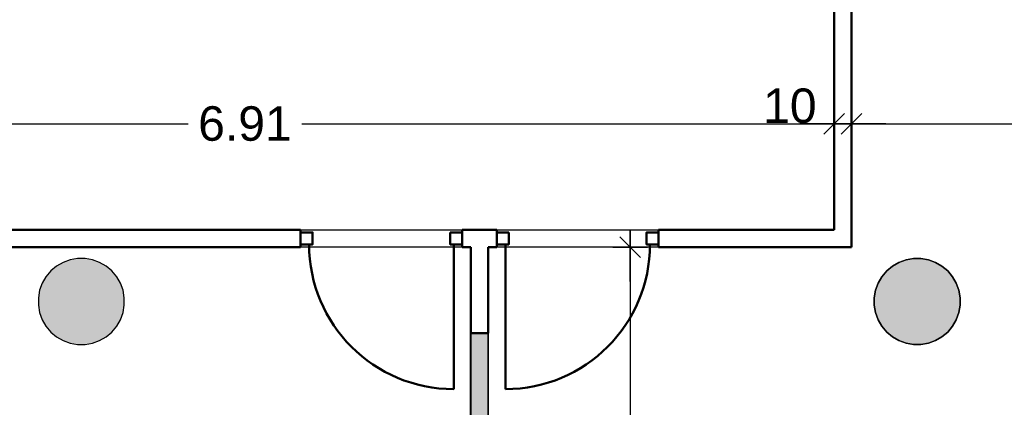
# Model space of a CAD drawing. Header units: metres. Extents: x -1 to 442, y -6 to 31.
# Tile 20 of 24: x 415.78 to 421.5, y 17.19 to 19.43. Entities that reach past the tile are written whole.
import ezdxf

# ---------------------------------------------------------------- set-up
doc = ezdxf.new("R2010")
doc.units = ezdxf.units.M
doc.header["$PDMODE"] = 65
doc.linetypes.add('CONTINUA', pattern=[0])
for name, color, linetype, lineweight in [('3D P2 MURS NOUS', 7, 'CONTINUA', 25), ('3D P2 PILAR', 7, 'CONTINUA', 25), ('P2 COTES', 7, 'CONTINUA', 25), ('P2 LOCAL', 7, 'CONTINUA', 25), ('P2 SUP.LLIURE', 7, 'CONTINUA', 25)]:
    doc.layers.add(name, color=color, linetype=linetype, lineweight=lineweight)
doc.styles.add('ARIAL', font='arial.ttf')
doc.dimstyles.new('DIMSTYLE_5', dxfattribs={"dimtxt": 0.2, "dimasz": 0.2, "dimexe": 0, "dimexo": 1e-06, "dimgap": 0.1, "dimtad": 0, "dimrnd": 0.005, "dimzin": 4, "dimdsep": 46, "dimtxsty": 'ARIAL', "dimblk1": 'ALL_ML_STRICH', "dimblk2": 'ALL_ML_STRICH', "dimsah": 1, "dimcen": 0, "dimse1": 1, "dimse2": 1, "dimclrd": 2, "dimclre": 2, "dimclrt": 2, "dimadec": 0, "dimazin": 0, "dimtfac": 1, "dimtdec": 0, "dimtix": 1, "dimtmove": 2, "dimatfit": 3, "dimfxl": 0, "dimtzin": 0, "dimlwd": 0, "dimlwe": 35, "dimarcsym": 0})
doc.dimstyles.new('DIMSTYLE_7', dxfattribs={"dimtxt": 0.2, "dimasz": 0.2, "dimexe": 0, "dimexo": 1e-06, "dimgap": 0.1, "dimtad": 2, "dimdec": 0, "dimlfac": 100, "dimrnd": 0.5, "dimzin": 4, "dimdsep": 46, "dimtxsty": 'ARIAL', "dimblk1": 'ALL_ML_STRICH', "dimblk2": 'ALL_ML_STRICH', "dimsah": 1, "dimcen": 0, "dimse1": 1, "dimse2": 1, "dimclrd": 2, "dimclre": 2, "dimclrt": 2, "dimadec": 0, "dimazin": 0, "dimtfac": 1, "dimtdec": 0, "dimtix": 1, "dimtmove": 2, "dimatfit": 3, "dimfxl": 0, "dimtvp": 1.2, "dimtzin": 0, "dimlwd": 0, "dimlwe": 35, "dimarcsym": 0})

# ---------------------------------------------------------------- blocks, each defined once
blk = doc.blocks.new('_CLOSEDFILLED')
at = {"color": 0, "linetype": 'ByBlock', "lineweight": -2}
blk.add_solid([(-1, 0), (0, 0), (-1, 0)], dxfattribs=at)
blk = doc.blocks.new('ALL_ML_STRICH')
at = {"color": 0, "linetype": 'ByBlock', "lineweight": -2}
for p, q in [((-0.3, -0.3), (0.3, 0.3)), ((0, -0.5), (0, 0.5)), ((-1, 0), (0.5, 0))]:
    blk.add_line(p, q, dxfattribs=at)
blk = doc.blocks.new('*D69')
at = {"layer": 'DEFPOINTS', "color": 2, "linetype": 'CONTINUA', "lineweight": 35, "transparency": 33554687}
for p in [(419.3249, 18.1155), (420.0895, 18.1155), (419.5741, 13.1206)]:
    blk.add_point(p, dxfattribs=at)
at = {"layer": 'P2 COTES', "color": 2, "linetype": 'CONTINUA', "lineweight": -2, "transparency": 33554687}
for p, q in [((419.3249, 18.1155), (419.3249, 15.9623)), ((419.3249, 15.3023), (419.3249, 13.1206))]:
    blk.add_line(p, q, dxfattribs=at)
at = {"layer": 'P2 COTES', "color": 2, "linetype": 'CONTINUA', "lineweight": 35, "transparency": 33554687, "xscale": 0.2, "yscale": 0.2, "zscale": 0.2}
for p, rotation in [((419.3249, 18.1155), 90), ((419.3249, 13.1206), 270)]:
    blk.add_blockref('ALL_ML_STRICH', p, dxfattribs=dict(at, rotation=rotation))
at = {"layer": 'P2 COTES', "color": 2, "linetype": 'CONTINUA', "lineweight": 35, "transparency": 33554687, "insert": (419.3249, 15.6323), "char_height": 0.2, "width": 0.8, "attachment_point": 5, "rotation": 90, "style": 'ARIAL'}
blk.add_mtext('\\A1;{\\A1;{4.99\\H0.132000;\\S^ ;}}', dxfattribs=at)
blk = doc.blocks.new('*D74')
at = {"layer": 'DEFPOINTS', "color": 2, "linetype": 'CONTINUA', "lineweight": 35, "transparency": 33554687}
for p in [(413.5971, 18.8309), (420.5098, 18.8488), (413.5971, 18.3921)]:
    blk.add_point(p, dxfattribs=at)
at = {"layer": 'P2 COTES', "color": 2, "linetype": 'CONTINUA', "lineweight": -2, "transparency": 33554687}
for p, q in [((413.5971, 18.8309), (416.7572, 18.8309)), ((417.4172, 18.8309), (420.5098, 18.8309))]:
    blk.add_line(p, q, dxfattribs=at)
at = {"layer": 'P2 COTES', "color": 2, "linetype": 'CONTINUA', "lineweight": 35, "transparency": 33554687, "xscale": 0.2, "yscale": 0.2, "zscale": 0.2, "rotation": 180}
blk.add_blockref('ALL_ML_STRICH', (413.5971, 18.8309), dxfattribs=at)
at = {"layer": 'P2 COTES', "color": 2, "linetype": 'CONTINUA', "lineweight": 35, "transparency": 33554687, "xscale": 0.2, "yscale": 0.2, "zscale": 0.2}
blk.add_blockref('ALL_ML_STRICH', (420.5098, 18.8309), dxfattribs=at)
at = {"layer": 'P2 COTES', "color": 2, "linetype": 'CONTINUA', "lineweight": 35, "transparency": 33554687, "insert": (417.0872, 18.8309), "char_height": 0.2, "width": 0.8, "attachment_point": 5, "style": 'ARIAL'}
blk.add_mtext('\\A1;{\\A1;{6.91\\H0.132000;\\S^ ;}}', dxfattribs=at)
blk = doc.blocks.new('*D75')
at = {"layer": 'DEFPOINTS', "color": 2, "linetype": 'CONTINUA', "lineweight": 35, "transparency": 33554687}
for p in [(420.5098, 18.8488), (420.5098, 18.8309), (420.6098, 18.8402)]:
    blk.add_point(p, dxfattribs=at)
at = {"layer": 'P2 COTES', "color": 2, "linetype": 'CONTINUA', "lineweight": -2, "transparency": 33554687}
blk.add_line((420.5098, 18.8309), (420.6098, 18.8309), dxfattribs=at)
at = {"layer": 'P2 COTES', "color": 2, "linetype": 'CONTINUA', "lineweight": 35, "transparency": 33554687, "xscale": 0.2, "yscale": 0.2, "zscale": 0.2, "rotation": 180}
blk.add_blockref('ALL_ML_STRICH', (420.5098, 18.8309), dxfattribs=at)
at = {"layer": 'P2 COTES', "color": 2, "linetype": 'CONTINUA', "lineweight": 35, "transparency": 33554687, "xscale": 0.2, "yscale": 0.2, "zscale": 0.2}
blk.add_blockref('ALL_ML_STRICH', (420.6098, 18.8309), dxfattribs=at)
at = {"layer": 'P2 COTES', "color": 2, "linetype": 'CONTINUA', "lineweight": 35, "transparency": 33554687, "insert": (420.2524, 18.9343), "char_height": 0.2, "width": 0.4, "attachment_point": 5, "style": 'ARIAL'}
blk.add_mtext('\\A1;{10}', dxfattribs=at)
blk = doc.blocks.new('*D76')
at = {"layer": 'DEFPOINTS', "color": 2, "linetype": 'CONTINUA', "lineweight": 35, "transparency": 33554687}
for p in [(420.6098, 18.8402), (420.6098, 18.8309), (424.7506, 18.1155)]:
    blk.add_point(p, dxfattribs=at)
at = {"layer": 'P2 COTES', "color": 2, "linetype": 'CONTINUA', "lineweight": -2, "transparency": 33554687}
for p, q in [((420.6098, 18.8309), (422.3651, 18.8309)), ((423.0251, 18.8309), (424.7506, 18.8309))]:
    blk.add_line(p, q, dxfattribs=at)
at = {"layer": 'P2 COTES', "color": 2, "linetype": 'CONTINUA', "lineweight": 35, "transparency": 33554687, "xscale": 0.2, "yscale": 0.2, "zscale": 0.2, "rotation": 180}
blk.add_blockref('ALL_ML_STRICH', (420.6098, 18.8309), dxfattribs=at)
at = {"layer": 'P2 COTES', "color": 2, "linetype": 'CONTINUA', "lineweight": 35, "transparency": 33554687, "xscale": 0.2, "yscale": 0.2, "zscale": 0.2}
blk.add_blockref('ALL_ML_STRICH', (424.7506, 18.8309), dxfattribs=at)
at = {"layer": 'P2 COTES', "color": 2, "linetype": 'CONTINUA', "lineweight": 35, "transparency": 33554687, "insert": (422.6951, 18.8309), "char_height": 0.2, "width": 0.8, "attachment_point": 5, "style": 'ARIAL'}
blk.add_mtext('\\A1;{\\A1;{4.14\\H0.132000;\\S^ ;}}', dxfattribs=at)
blk = doc.blocks.new('*D91')
at = {"layer": 'DEFPOINTS', "color": 2, "linetype": 'CONTINUA', "lineweight": 35, "transparency": 33554687}
for p in [(420.6098, 18.1155), (418.4971, 16.8992), (418.4971, 16.792)]:
    blk.add_point(p, dxfattribs=at)
at = {"layer": 'P2 COTES', "color": 2, "linetype": 'CONTINUA', "lineweight": -2, "transparency": 33554687}
for p, q in [((418.4971, 16.8992), (419.2572, 16.8992)), ((419.9172, 16.8992), (420.6098, 16.8992))]:
    blk.add_line(p, q, dxfattribs=at)
at = {"layer": 'P2 COTES', "color": 2, "linetype": 'CONTINUA', "lineweight": 35, "transparency": 33554687, "xscale": 0.2, "yscale": 0.2, "zscale": 0.2, "rotation": 180}
blk.add_blockref('ALL_ML_STRICH', (418.4971, 16.8992), dxfattribs=at)
at = {"layer": 'P2 COTES', "color": 2, "linetype": 'CONTINUA', "lineweight": 35, "transparency": 33554687, "xscale": 0.2, "yscale": 0.2, "zscale": 0.2}
blk.add_blockref('ALL_ML_STRICH', (420.6098, 16.8992), dxfattribs=at)
at = {"layer": 'P2 COTES', "color": 2, "linetype": 'CONTINUA', "lineweight": 35, "transparency": 33554687, "insert": (419.5872, 16.8992), "char_height": 0.2, "width": 0.8, "attachment_point": 5, "style": 'ARIAL'}
blk.add_mtext('\\A1;{\\A1;{2.11\\H0.132000;\\S^ ;}}', dxfattribs=at)
blk = doc.blocks.new('*D92')
at = {"layer": 'DEFPOINTS', "color": 2, "linetype": 'CONTINUA', "lineweight": 35, "transparency": 33554687}
for p in [(420.6098, 18.1155), (420.6098, 16.8992), (423.7155, 13.1206)]:
    blk.add_point(p, dxfattribs=at)
at = {"layer": 'P2 COTES', "color": 2, "linetype": 'CONTINUA', "lineweight": -2, "transparency": 33554687}
for p, q in [((420.6098, 16.8992), (421.8664, 16.8992)), ((422.5264, 16.8992), (423.7155, 16.8992))]:
    blk.add_line(p, q, dxfattribs=at)
at = {"layer": 'P2 COTES', "color": 2, "linetype": 'CONTINUA', "lineweight": 35, "transparency": 33554687, "xscale": 0.2, "yscale": 0.2, "zscale": 0.2, "rotation": 180}
blk.add_blockref('ALL_ML_STRICH', (420.6098, 16.8992), dxfattribs=at)
at = {"layer": 'P2 COTES', "color": 2, "linetype": 'CONTINUA', "lineweight": 35, "transparency": 33554687, "xscale": 0.2, "yscale": 0.2, "zscale": 0.2}
blk.add_blockref('ALL_ML_STRICH', (423.7155, 16.8992), dxfattribs=at)
at = {"layer": 'P2 COTES', "color": 2, "linetype": 'CONTINUA', "lineweight": 35, "transparency": 33554687, "insert": (422.1964, 16.8992), "char_height": 0.2, "width": 0.8, "attachment_point": 5, "style": 'ARIAL'}
blk.add_mtext('\\A1;{\\A1;{3.11\\H0.132000;\\S^ ;}}', dxfattribs=at)

msp = doc.modelspace()

# ---------------------------------------------------------------- hatches: boundary and pattern name
at = {"layer": '3D P2 MURS NOUS', "linetype": 'CONTINUA', "lineweight": 18, "true_color": 0x006e00, "transparency": 33554687}
msp.add_hatch(color=96, dxfattribs=at).paths.add_polyline_path([(418.3999, 17.6155), (418.3999, 13.1206), (418.4999, 13.1206), (418.4999, 17.6155)])
at = {"layer": '3D P2 PILAR', "linetype": 'CONTINUA', "lineweight": 18, "transparency": 33554687}
for points in [[(416.1588, 18.0491), (416.1151, 18.0491), (416.0721, 18.0416), (416.0311, 18.0266), (415.9932, 18.0048), (415.9598, 17.9767), (415.9317, 17.9432), (415.9098, 17.9054), (415.8949, 17.8643), (415.8873, 17.8213), (415.8873, 17.7776), (415.8949, 17.7346), (415.9098, 17.6935), (415.9317, 17.6557), (415.9598, 17.6222), (415.9932, 17.5942), (416.0311, 17.5723), (416.0721, 17.5574), (416.1151, 17.5498), (416.1588, 17.5498), (416.2019, 17.5574), (416.2429, 17.5723), (416.2807, 17.5942), (416.3142, 17.6222), (416.3423, 17.6557), (416.3641, 17.6935), (416.3791, 17.7346), (416.3867, 17.7776), (416.3867, 17.8213), (416.3791, 17.8643), (416.3641, 17.9054), (416.3423, 17.9432), (416.3142, 17.9767), (416.2807, 18.0048), (416.2429, 18.0266), (416.2019, 18.0416)], [(421.0138, 18.0491), (420.9701, 18.0491), (420.9271, 18.0416), (420.8861, 18.0266), (420.8482, 18.0048), (420.8148, 17.9767), (420.7867, 17.9432), (420.7648, 17.9054), (420.7499, 17.8643), (420.7423, 17.8213), (420.7423, 17.7776), (420.7499, 17.7346), (420.7648, 17.6935), (420.7867, 17.6557), (420.8148, 17.6222), (420.8482, 17.5942), (420.8861, 17.5723), (420.9271, 17.5574), (420.9701, 17.5498), (421.0138, 17.5498), (421.0569, 17.5574), (421.0979, 17.5723), (421.1357, 17.5942), (421.1692, 17.6222), (421.1973, 17.6557), (421.2191, 17.6935), (421.2341, 17.7346), (421.2417, 17.7776), (421.2417, 17.8213), (421.2341, 17.8643), (421.2191, 17.9054), (421.1973, 17.9432), (421.1692, 17.9767), (421.1357, 18.0048), (421.0979, 18.0266), (421.0569, 18.0416)]]:
    msp.add_hatch(color=9, dxfattribs=at).paths.add_polyline_path(points)

# ---------------------------------------------------------------- linework, layer by layer
at = {"layer": '3D P2 MURS NOUS', "color": 4, "linetype": 'CONTINUA', "lineweight": 50, "transparency": 33554687}
for p, q in [((420.5098, 22.4426), (420.5098, 18.2155)), ((420.6098, 18.2155), (420.6098, 22.4426)), ((417.4099, 18.2155), (414.8471, 18.2155)), ((417.4099, 18.2155), (417.4099, 18.1155)), ((418.3499, 18.1155), (418.3499, 18.2155)), ((418.5499, 18.2155), (418.3499, 18.2155)), ((418.5499, 18.2155), (418.5499, 18.1155)), ((419.4899, 18.1155), (419.4899, 18.2155)), ((420.5098, 18.2155), (419.4899, 18.2155)), ((420.6098, 18.1155), (420.6098, 18.2155)), ((418.2999, 18.1305), (418.2999, 17.2905)), ((418.5999, 18.1305), (418.5999, 17.2905)), ((414.9971, 18.1155), (417.4099, 18.1155)), ((418.3499, 18.1155), (418.3999, 18.1155)), ((418.3999, 18.1155), (418.3999, 17.6155)), ((418.4999, 17.6155), (418.4999, 18.1155)), ((418.4999, 18.1155), (418.5499, 18.1155)), ((419.4899, 18.1155), (420.6098, 18.1155)), ((418.3999, 17.6155), (418.4999, 17.6155))]:
    msp.add_line(p, q, dxfattribs=at)
at = {"layer": '3D P2 MURS NOUS', "color": 7, "linetype": 'CONTINUA', "lineweight": 25, "transparency": 33554687}
for p, q in [((418.3999, 17.6155), (418.3999, 13.1206)), ((418.4999, 17.6155), (418.3999, 17.6155)), ((418.4999, 13.1206), (418.4999, 17.6155))]:
    msp.add_line(p, q, dxfattribs=at)
at = {"layer": '3D P2 MURS NOUS', "color": 4, "linetype": 'CONTINUA', "lineweight": 50, "transparency": 33554687}
for points in [[(417.4099, 18.2005), (417.4799, 18.2005), (417.4799, 18.1305), (417.4099, 18.1305), (417.4099, 18.2005)], [(418.2799, 18.2005), (418.3499, 18.2005), (418.3499, 18.1305), (418.2799, 18.1305), (418.2799, 18.2005)], [(418.6199, 18.2005), (418.5499, 18.2005), (418.5499, 18.1305), (418.6199, 18.1305), (418.6199, 18.2005)], [(419.4899, 18.2005), (419.4199, 18.2005), (419.4199, 18.1305), (419.4899, 18.1305), (419.4899, 18.2005)]]:
    msp.add_lwpolyline(points, close=True, dxfattribs=at)
for centre, start, end in [((418.2999, 18.1305), 180, 270), ((418.5999, 18.1305), 270, 0)]:
    msp.add_arc(centre, 0.84, start, end, dxfattribs=at)
at = {"layer": '3D P2 PILAR', "color": 7, "linetype": 'CONTINUA', "lineweight": 25, "transparency": 33554687}
for p, q in [((416.0311, 18.0266), (415.9932, 18.0048)), ((416.0721, 18.0416), (416.0311, 18.0266)), ((416.1151, 18.0491), (416.0721, 18.0416)), ((416.1588, 18.0491), (416.1151, 18.0491)), ((416.2019, 18.0416), (416.1588, 18.0491)), ((416.2429, 18.0266), (416.2019, 18.0416)), ((416.2807, 18.0048), (416.2429, 18.0266)), ((420.8861, 18.0266), (420.8482, 18.0048)), ((420.9271, 18.0416), (420.8861, 18.0266)), ((420.9701, 18.0491), (420.9271, 18.0416)), ((421.0138, 18.0491), (420.9701, 18.0491)), ((421.0569, 18.0416), (421.0138, 18.0491)), ((421.0979, 18.0266), (421.0569, 18.0416)), ((421.1357, 18.0048), (421.0979, 18.0266)), ((415.9598, 17.9767), (415.9317, 17.9432)), ((415.9932, 18.0048), (415.9598, 17.9767)), ((416.3142, 17.9767), (416.2807, 18.0048)), ((416.3423, 17.9432), (416.3142, 17.9767)), ((420.8148, 17.9767), (420.7867, 17.9432)), ((420.8482, 18.0048), (420.8148, 17.9767)), ((421.1692, 17.9767), (421.1357, 18.0048)), ((421.1973, 17.9432), (421.1692, 17.9767)), ((415.9098, 17.9054), (415.8949, 17.8643)), ((415.9317, 17.9432), (415.9098, 17.9054)), ((416.3641, 17.9054), (416.3423, 17.9432)), ((416.3791, 17.8643), (416.3641, 17.9054)), ((420.7648, 17.9054), (420.7499, 17.8643)), ((420.7867, 17.9432), (420.7648, 17.9054)), ((421.2191, 17.9054), (421.1973, 17.9432)), ((421.2341, 17.8643), (421.2191, 17.9054)), ((415.8949, 17.8643), (415.8873, 17.8213)), ((416.3867, 17.8213), (416.3791, 17.8643)), ((420.7499, 17.8643), (420.7423, 17.8213)), ((421.2417, 17.8213), (421.2341, 17.8643)), ((415.8873, 17.8213), (415.8873, 17.7776)), ((416.3867, 17.7776), (416.3867, 17.8213)), ((420.7423, 17.8213), (420.7423, 17.7776)), ((421.2417, 17.7776), (421.2417, 17.8213)), ((415.8873, 17.7776), (415.8949, 17.7346)), ((415.8949, 17.7346), (415.9098, 17.6935)), ((416.3641, 17.6935), (416.3791, 17.7346)), ((416.3791, 17.7346), (416.3867, 17.7776)), ((420.7423, 17.7776), (420.7499, 17.7346)), ((420.7499, 17.7346), (420.7648, 17.6935)), ((421.2191, 17.6935), (421.2341, 17.7346)), ((421.2341, 17.7346), (421.2417, 17.7776)), ((415.9098, 17.6935), (415.9317, 17.6557)), ((416.3423, 17.6557), (416.3641, 17.6935)), ((420.7648, 17.6935), (420.7867, 17.6557)), ((421.1973, 17.6557), (421.2191, 17.6935)), ((415.9317, 17.6557), (415.9598, 17.6222)), ((415.9598, 17.6222), (415.9932, 17.5942)), ((416.2807, 17.5942), (416.3142, 17.6222)), ((416.3142, 17.6222), (416.3423, 17.6557)), ((420.7867, 17.6557), (420.8148, 17.6222)), ((420.8148, 17.6222), (420.8482, 17.5942)), ((421.1357, 17.5942), (421.1692, 17.6222)), ((421.1692, 17.6222), (421.1973, 17.6557)), ((415.9932, 17.5942), (416.0311, 17.5723)), ((416.0311, 17.5723), (416.0721, 17.5574)), ((416.2019, 17.5574), (416.2429, 17.5723)), ((416.2429, 17.5723), (416.2807, 17.5942)), ((420.8482, 17.5942), (420.8861, 17.5723)), ((420.8861, 17.5723), (420.9271, 17.5574)), ((421.0569, 17.5574), (421.0979, 17.5723)), ((421.0979, 17.5723), (421.1357, 17.5942)), ((416.0721, 17.5574), (416.1151, 17.5498)), ((416.1151, 17.5498), (416.1588, 17.5498)), ((416.1588, 17.5498), (416.2019, 17.5574)), ((420.9271, 17.5574), (420.9701, 17.5498)), ((420.9701, 17.5498), (421.0138, 17.5498)), ((421.0138, 17.5498), (421.0569, 17.5574))]:
    msp.add_line(p, q, dxfattribs=at)
at = {"layer": 'P2 LOCAL', "color": 7, "linetype": 'CONTINUA', "lineweight": 25, "transparency": 33554687}
for p, q in [((420.5098, 18.2155), (420.5098, 24.2369)), ((420.6098, 24.2369), (420.6098, 18.2155)), ((413.5971, 18.2155), (420.5098, 18.2155)), ((420.6098, 18.2155), (420.6098, 18.1155)), ((418.3971, 18.1155), (414.9971, 18.1155)), ((418.3971, 15.638), (418.3971, 18.1155)), ((418.4999, 18.1155), (418.4971, 13.1206)), ((420.6098, 18.1155), (418.4999, 18.1155))]:
    msp.add_line(p, q, dxfattribs=at)
at = {"layer": 'P2 SUP.LLIURE', "color": 7, "linetype": 'CONTINUA', "lineweight": 25, "transparency": 33554687}
for p, q in [((420.6098, 24.2369), (420.6098, 18.1155)), ((418.4999, 18.1155), (418.4987, 15.9156)), ((420.6098, 18.1155), (418.4999, 18.1155)), ((420.8482, 18.0048), (420.8861, 18.0266)), ((420.8861, 18.0266), (420.9271, 18.0416)), ((420.9271, 18.0416), (420.9701, 18.0491)), ((420.9701, 18.0491), (421.0138, 18.0491)), ((421.0138, 18.0491), (421.0569, 18.0416)), ((421.0569, 18.0416), (421.0979, 18.0266)), ((421.0979, 18.0266), (421.1357, 18.0048)), ((420.7867, 17.9432), (420.8148, 17.9767)), ((420.8148, 17.9767), (420.8482, 18.0048)), ((421.1357, 18.0048), (421.1692, 17.9767)), ((421.1692, 17.9767), (421.1973, 17.9432)), ((420.7499, 17.8643), (420.7648, 17.9054)), ((420.7648, 17.9054), (420.7867, 17.9432)), ((421.1973, 17.9432), (421.2191, 17.9054)), ((421.2191, 17.9054), (421.2341, 17.8643)), ((420.7423, 17.8213), (420.7499, 17.8643)), ((421.2341, 17.8643), (421.2417, 17.8213)), ((420.7423, 17.7776), (420.7423, 17.8213)), ((421.2417, 17.8213), (421.2417, 17.7776)), ((420.7499, 17.7346), (420.7423, 17.7776)), ((420.7648, 17.6935), (420.7499, 17.7346)), ((421.2341, 17.7346), (421.2191, 17.6935)), ((421.2417, 17.7776), (421.2341, 17.7346)), ((420.7867, 17.6557), (420.7648, 17.6935)), ((421.2191, 17.6935), (421.1973, 17.6557)), ((420.8148, 17.6222), (420.7867, 17.6557)), ((420.8482, 17.5942), (420.8148, 17.6222)), ((421.1692, 17.6222), (421.1357, 17.5942)), ((421.1973, 17.6557), (421.1692, 17.6222)), ((420.8861, 17.5723), (420.8482, 17.5942)), ((420.9271, 17.5574), (420.8861, 17.5723)), ((421.0979, 17.5723), (421.0569, 17.5574)), ((421.1357, 17.5942), (421.0979, 17.5723)), ((420.9701, 17.5498), (420.9271, 17.5574)), ((421.0138, 17.5498), (420.9701, 17.5498)), ((421.0569, 17.5574), (421.0138, 17.5498))]:
    msp.add_line(p, q, dxfattribs=at)

# ---------------------------------------------------------------- block references
at = {"layer": '3D P2 PILAR', "color": 7, "linetype": 'CONTINUA', "lineweight": 25, "transparency": 33554687, "xscale": 0.0002666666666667, "yscale": 0.0002666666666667, "zscale": 0.0002666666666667}
for p in [(416.137, 17.7995), (420.992, 17.7995)]:
    msp.add_blockref('_CLOSEDFILLED', p, dxfattribs=at)

# ---------------------------------------------------------------- dimensions: what is measured, and where the dimension line sits
at = {"layer": 'P2 COTES', "color": 2, "linetype": 'CONTINUA', "lineweight": 35, "transparency": 33554687}
for base, p1, p2, dimstyle, picture, middle in [((420.6098, 18.8309), (420.5098, 18.8488), (420.6098, 18.8402), 'DIMSTYLE_7', '*D75', (420.2524, 18.9343)), ((420.5098, 18.8309), (413.5971, 18.3921), (420.5098, 18.8488), 'DIMSTYLE_5', '*D74', (417.0872, 18.8309)), ((424.7506, 18.8309), (420.6098, 18.8402), (424.7506, 18.1155), 'DIMSTYLE_5', '*D76', (422.6951, 18.8309)), ((420.6098, 16.8992), (418.4971, 16.792), (420.6098, 18.1155), 'DIMSTYLE_5', '*D91', (419.5872, 16.8992)), ((423.7155, 16.8992), (420.6098, 18.1155), (423.7155, 13.1206), 'DIMSTYLE_5', '*D92', (422.1964, 16.8992))]:
    dim = msp.add_linear_dim(base=base, p1=p1, p2=p2, dimstyle=dimstyle, override={"dimpost": '<>', "dimclrd": 2, "dimclre": 2, "dimclrt": 2, "dimlwd": 0, "dimlwe": 35}, dxfattribs=at)
    dim.commit()
    dim.dimension.update_dxf_attribs({"geometry": picture, "text_midpoint": middle, "dimtype": 160})
dim = msp.add_linear_dim(base=(419.3249, 13.1206), p1=(420.0895, 18.1155), p2=(419.5741, 13.1206), angle=270, dimstyle='DIMSTYLE_5', override={"dimpost": '<>', "dimclrd": 2, "dimclre": 2, "dimclrt": 2, "dimlwd": 0, "dimlwe": 35}, dxfattribs=at)
dim.commit()
dim.dimension.update_dxf_attribs({"geometry": '*D69', "text_midpoint": (419.3249, 15.6323), "dimtype": 160})

doc.saveas('drawing.dxf')
